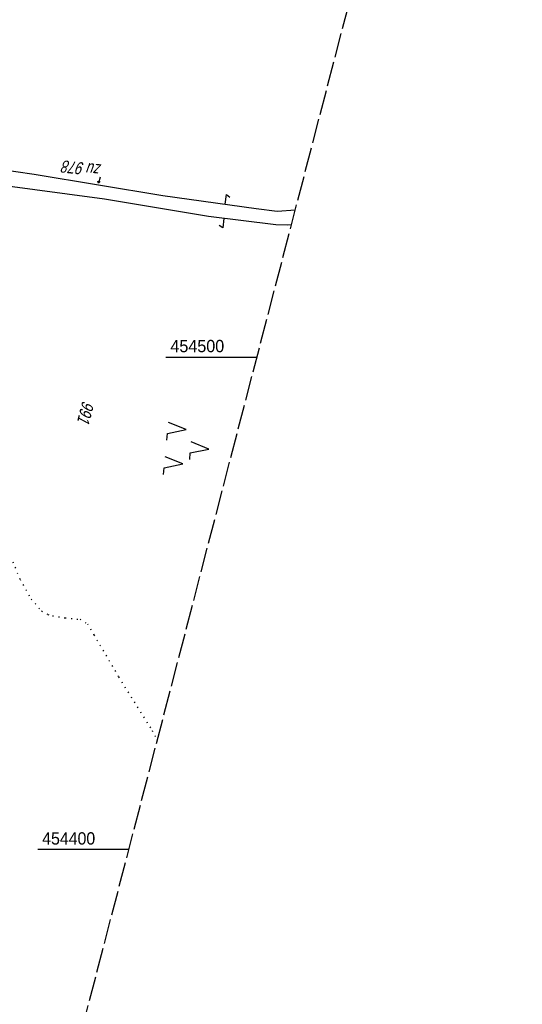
# Model space of a CAD drawing. Extents: x 509317 to 509828, y 453812 to 454779.
# Tile 18 of 23: x 509726 to 509828, y 454369 to 454569. Entities that reach past the tile are written whole.
import ezdxf

# ---------------------------------------------------------------- set-up
doc = ezdxf.new("R2010")
doc.units = 0
doc.header["$LTSCALE"] = 10
doc.header["$MEASUREMENT"] = 0
for name, pattern in [('LT00', [0]), ('LT14', [0.6, 0.5, -0.1]), ('PUNKTX2_STR', [0.6, 0.1, -0.5])]:
    doc.linetypes.add(name, pattern=pattern)
doc.layers.get('0').update_dxf_attribs({"linetype": 'LT00'})
doc.layers.add('-BLATT_117-RAND', color=7, linetype='LT14', plot=False)
for name, color, linetype in [('DFK_FLUR_NR', 250, 'LT00'), ('DFK_FLURNR_PFEIL', 250, 'LT00'), ('DFK_KATASTER', 250, 'LT00'), ('DFK_NUTZUNG', 250, 'LT00'), ('DFK_NUTZUNGSGRENZE', 70, 'PUNKTX2_STR'), ('V117_RASTER', 250, 'LT00')]:
    doc.layers.add(name, color=color, linetype=linetype)
doc.styles.get("Standard").update_dxf_attribs({"font": 'ARIAL.TTF'})

# ---------------------------------------------------------------- blocks, each defined once
blk = doc.blocks.new('SYMB7052')
at = {"color": 0, "linetype": 'ByBlock'}
blk.add_lwpolyline([(0, 0), (0, 0.196), (0.076, 0.156)], dxfattribs=at)
blk = doc.blocks.new('SYMB7221')
at = {"color": 0, "linetype": 'ByBlock'}
for p, q in [((0, 0.435), (-0.11, 0.065)), ((0.11, 0.065), (0, 0.435)), ((0.25, 0.065), (0.11, 0.065)), ((-0.35, -0.065), (-0.46, -0.435)), ((0.35, -0.065), (0.24, -0.435))]:
    blk.add_line(p, q, dxfattribs=at)
for points in [[(-0.1, -0.435), (-0.24, -0.435), (-0.35, -0.065)], [(0.6, -0.435), (0.46, -0.435), (0.35, -0.065)]]:
    blk.add_lwpolyline(points, dxfattribs=at)
blk = doc.blocks.new('SYMB7060')
at = {"color": 0, "linetype": 'ByBlock'}
for p, q in [((-0.26, 0), (0, 0)), ((-0.08, 0.045), (0, 0)), ((0, 0), (-0.08, -0.045))]:
    blk.add_line(p, q, dxfattribs=at)

msp = doc.modelspace()

# ---------------------------------------------------------------- linework, layer by layer
at = {"layer": '-BLATT_117-RAND'}
msp.add_lwpolyline([(509550.3, 454779.36), (509317.2, 453884.21), (509594.93, 453811.89), (509828.04, 454707.03), (509550.3, 454779.36)], dxfattribs=at)
at = {"layer": 'DFK_KATASTER'}
for p, q in [((509717.67, 454538.81), (509728.82, 454537.16)), ((509728.82, 454537.16), (509754.97, 454532.82)), ((509743.11, 454532.08), (509718.42, 454535.35)), ((509764.25, 454528.57), (509743.11, 454532.08)), ((509754.97, 454532.82), (509773.95, 454530.19)), ((509773.95, 454530.19), (509778.25, 454529.62)), ((509778.25, 454529.62), (509781.92, 454529.92)), ((509777.92, 454526.84), (509764.25, 454528.57)), ((509780.33, 454526.77), (509777.92, 454526.84)), ((509781.12, 454526.87), (509780.33, 454526.77))]:
    msp.add_line(p, q, dxfattribs=at)
at = {"layer": 'DFK_NUTZUNGSGRENZE', "ltscale": 0.2}
for p, q in [((509721.68, 454465.06), (509725.98, 454454.86)), ((509725.98, 454454.86), (509728.24, 454450.85)), ((509728.24, 454450.85), (509730.34, 454448.45)), ((509730.34, 454448.45), (509731.62, 454447.75)), ((509731.62, 454447.75), (509732.6, 454447.46)), ((509732.6, 454447.46), (509735.15, 454447.04)), ((509735.15, 454447.04), (509738.17, 454446.75)), ((509738.17, 454446.75), (509739.66, 454445.84)), ((509739.66, 454445.84), (509741, 454443.58)), ((509741, 454443.58), (509745.99, 454435.06)), ((509745.99, 454435.06), (509752.81, 454424.14)), ((509752.81, 454424.14), (509753.87, 454422.24))]:
    msp.add_line(p, q, dxfattribs=at)
at = {"layer": 'V117_RASTER'}
for p, q in [((509755.62, 454500), (509774.12, 454500)), ((509748.08, 454400), (509729.58, 454400))]:
    msp.add_line(p, q, dxfattribs=at)

# ---------------------------------------------------------------- block references
at = {"layer": 'DFK_FLURNR_PFEIL', "xscale": 4.999999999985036, "yscale": 5.000000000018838, "zscale": 5, "rotation": 255.6930622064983}
msp.add_blockref('SYMB7060', (509741.91, 454535.32), dxfattribs=at)
at = {"layer": 'DFK_KATASTER', "xscale": 10, "yscale": 10, "zscale": 10}
for p, rotation in [((509767.67, 454531.06), 352.1105299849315), ((509767.4, 454528.17), 172.7860300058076)]:
    msp.add_blockref('SYMB7052', p, dxfattribs=dict(at, rotation=rotation))
at = {"layer": 'DFK_NUTZUNG', "xscale": 10.00000000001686, "yscale": 10, "zscale": 10, "rotation": 264.7377100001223}
msp.add_blockref('SYMB7221', (509760.03, 454481.73), dxfattribs=at)

# ---------------------------------------------------------------- texts
at = {"layer": 'DFK_FLUR_NR', "oblique": 13.754, "width": 0.75}
for s, rotation, p in [('zu 978', 173.8817, (509742.61, 454539.13)), ('991', 255.4038, (509738.68, 454491.26))]:
    msp.add_text(s, height=2.5, rotation=rotation, dxfattribs=at).set_placement(p)
at = {"layer": 'V117_RASTER'}
for s, width, p in [(' 454500', 0.938, (509755.62, 454501)), (' 454400', 0.924, (509729.58, 454401))]:
    msp.add_text(s, height=2.5, rotation=0.0007, dxfattribs=dict(at, width=width)).set_placement(p)

doc.saveas('drawing.dxf')
